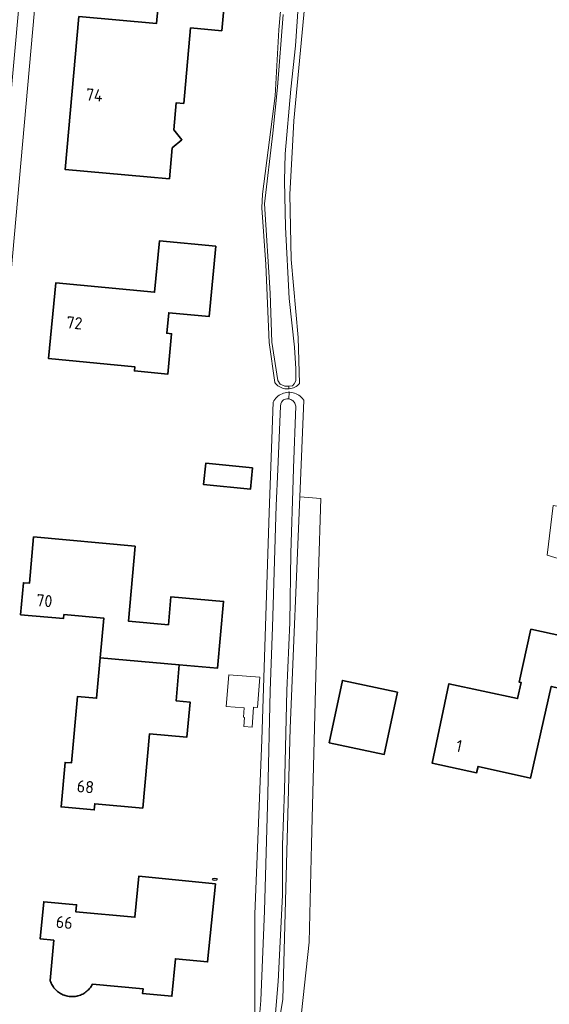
# Model space of a CAD drawing. Header units: metres. Extents: x 152610 to 160096, y 456114 to 462495.
# Tile 59 of 256: x 156382 to 156441, y 458598 to 458708. Entities that reach past the tile are written whole.
import ezdxf
from ezdxf.enums import TextEntityAlignment as Align

# ---------------------------------------------------------------- set-up
doc = ezdxf.new("R2010")
doc.units = ezdxf.units.M
doc.header["$LTSCALE"] = 0.5
doc.layers.get('0').update_dxf_attribs({"linetype": 'CONTINUOUS'})
for name, color, linetype, lineweight in [('B-PV-IE-MEUBILAIR-S', 251, 'CONTINUOUS', 25), ('B-PV-OG-BEBOUWING-GV', 6, 'CONTINUOUS', 35), ('B-PV-OG-BEBOUWING-T18', 1, 'CONTINUOUS', 18), ('B-PV-OG-BEBOUWING_SCHUUR-GV', 251, 'CONTINUOUS', 18), ('B-PV-OG-TERREIN_BEGROEID-GV', 251, 'CONTINUOUS', 18), ('B-PV-OG-TERREIN_OEVER-GV', 251, 'CONTINUOUS', 18), ('B-PV-OG-WATER_SLOOT-GV', 251, 'CONTINUOUS', 18), ('B-PV-VH-OPENVERHARDING_TEGEL-GV', 251, 'CONTINUOUS', 18)]:
    doc.layers.add(name, color=color, linetype=linetype, lineweight=lineweight)
doc.styles.add('NLCS-ISO-M750-T18', font='NLCS-ISO.ttf', dxfattribs={"height": 1.35})

# ---------------------------------------------------------------- blocks, each defined once
blk = doc.blocks.new('SIE-MEUBILAIR_PUT_RIOOLPUT-SO')
blk.add_ellipse((0, 0), major_axis=(1.25, 0), ratio=0.54)

msp = doc.modelspace()

# ---------------------------------------------------------------- linework, layer by layer
at = {"layer": 'B-PV-OG-BEBOUWING-GV', "flags": 128}
for points in [[(156404.661, 458714), (156397.374, 458714.657), (156397.122, 458711.86), (156396.759, 458707.835), (156388.104, 458708.616), (156386.568, 458691.582), (156395.714, 458690.757), (156398.204, 458690.533), (156398.515, 458693.982), (156399.601, 458694.888), (156398.694, 458695.974), (156398.969, 458699.015), (156399.799, 458698.94), (156400.56, 458707.353), (156404.034, 458707.04), (156404.409, 458711.203)], [(156403.357, 458683.004), (156397.089, 458683.597), (156396.548, 458677.876), (156385.521, 458678.92), (156384.722, 458670.483), (156394.341, 458669.572), (156394.298, 458669.118), (156398.024, 458668.765), (156398.449, 458673.255), (156397.907, 458673.306), (156398.124, 458675.595), (156402.615, 458675.17)], [(156407.468, 458658.313), (156402.243, 458658.816), (156402.013, 458656.427), (156407.238, 458655.925)], [(156394.388, 458649.586), (156383.062, 458650.609), (156382.595, 458645.437), (156381.933, 458645.497), (156381.61, 458641.922), (156386.39, 458641.49), (156386.431, 458641.948), (156390.888, 458641.545), (156390.488, 458637.114), (156399.304, 458636.343), (156403.558, 458635.959), (156404.23, 458643.406), (156398.362, 458643.936), (156398.081, 458640.816), (156393.633, 458641.217)], [(156449.698, 458637.866), (156438.501, 458640.31), (156437.178, 458634.412), (156437.417, 458634.359), (156437.006, 458632.571), (156429.356, 458634.223), (156427.476, 458625.389), (156432.44, 458624.313), (156432.606, 458625.002), (156438.464, 458623.718), (156440.762, 458633.924), (156448.542, 458632.195)], [(156399.304, 458636.343), (156390.488, 458637.114), (156390.081, 458632.609), (156387.948, 458632.801), (156387.279, 458625.392), (156386.575, 458625.456), (156386.126, 458620.488), (156389.813, 458620.155), (156389.876, 458620.853), (156395.223, 458620.37), (156395.969, 458628.628), (156400.156, 458628.282), (156400.508, 458632.184), (156398.941, 458632.326)], [(156423.615, 458633.286), (156417.482, 458634.591), (156416.007, 458627.656), (156422.139, 458626.351)], [(156403.324, 458611.911), (156394.775, 458612.758), (156394.363, 458608.193), (156387.777, 458608.786), (156387.849, 458609.583), (156384.184, 458609.913), (156383.811, 458605.77), (156385.305, 458605.636), (156384.901, 458601.154), (156384.92, 458601.093), (156384.969, 458600.958), (156385.025, 458600.827), (156385.088, 458600.699), (156385.159, 458600.574), (156385.236, 458600.454), (156385.319, 458600.338), (156385.41, 458600.227), (156385.506, 458600.121), (156385.608, 458600.021), (156385.715, 458599.927), (156385.828, 458599.839), (156385.945, 458599.757), (156386.067, 458599.682), (156386.192, 458599.613), (156386.322, 458599.552), (156386.454, 458599.499), (156386.589, 458599.453), (156386.727, 458599.414), (156386.867, 458599.383), (156387.008, 458599.36), (156387.15, 458599.345), (156387.293, 458599.338), (156387.436, 458599.339), (156387.578, 458599.348), (156387.72, 458599.365), (156387.861, 458599.39), (156388, 458599.423), (156388.137, 458599.463), (156388.272, 458599.511), (156388.404, 458599.567), (156388.532, 458599.629), (156388.657, 458599.699), (156388.778, 458599.776), (156388.894, 458599.859), (156389.005, 458599.949), (156389.111, 458600.045), (156389.212, 458600.146), (156389.307, 458600.253), (156389.396, 458600.365), (156389.478, 458600.482), (156389.553, 458600.604), (156389.622, 458600.729), (156395.26, 458600.221), (156395.211, 458599.677), (156398.485, 458599.382), (156398.861, 458603.561), (156402.461, 458603.204)]]:
    msp.add_lwpolyline(points, close=True, dxfattribs=at)
at = {"layer": 'B-PV-OG-BEBOUWING_SCHUUR-GV', "flags": 128}
msp.add_lwpolyline([(156408.269, 458634.956), (156404.81, 458635.233), (156404.527, 458631.691), (156406.535, 458631.53), (156406.452, 458630.491), (156406.586, 458630.481), (156406.503, 458629.447), (156407.406, 458629.375), (156407.584, 458631.612), (156407.999, 458631.579)], close=True, dxfattribs=at)
at = {"layer": 'B-PV-OG-TERREIN_BEGROEID-GV', "flags": 128}
for points in [[(156410.55, 458597.259), (156410.143, 458592.786), (156410.078, 458592.105), (156410.739, 458592.068), (156412.326, 458591.981), (156412.407, 458592.75), (156413.759, 458605.401), (156414.033, 458616.34), (156414.81, 458646.646), (156415.082, 458654.894), (156412.723, 458655.064), (156411.645, 458629.277), (156410.836, 458599.012)], [(156483.404, 458646.87), (156440.99, 458654.114), (156440.293, 458648.547), (156460.646, 458642.38), (156461.26, 458645.943), (156482.232, 458642.294), (156482.293, 458642.285), (156482.354, 458642.284), (156482.414, 458642.291), (156482.473, 458642.306), (156482.53, 458642.329), (156482.584, 458642.359), (156482.633, 458642.395), (156482.676, 458642.438), (156482.714, 458642.486), (156482.746, 458642.538), (156482.77, 458642.595), (156482.786, 458642.653), (156482.795, 458642.71), (156483.326, 458646.027), (156483.328, 458646.054), (156483.337, 458646.092), (156483.341, 458646.101)]]:
    msp.add_lwpolyline(points, close=True, dxfattribs=at)
at = {"layer": 'B-PV-OG-TERREIN_OEVER-GV', "flags": 128}
for points in [[(156413.009, 458736.415), (156410.394, 458707.134), (156409.999, 458699.797), (156408.557, 458688.799), (156408.492, 458687.284), (156408.964, 458680.97), (156409.304, 458672.29), (156409.943, 458667.815), (156410.042, 458667.693), (156410.159, 458667.572), (156410.288, 458667.463), (156410.426, 458667.367), (156410.573, 458667.284), (156410.726, 458667.216), (156410.886, 458667.163), (156411.05, 458667.125), (156411.217, 458667.102), (156411.385, 458667.096), (156411.518, 458667.104), (156411.51, 458667.418), (156411.065, 458667.418), (156410.528, 458667.615), (156410.279, 458668.047), (156409.61, 458672.322), (156409.413, 458677.778), (156408.816, 458687.745), (156409.722, 458695.603), (156410.259, 458700.734), (156410.863, 458708.869)], [(156412.551, 458709.721), (156412.245, 458705.365), (156411.749, 458700.522), (156411.1, 458693.302), (156411.024, 458690.289), (156411.138, 458685.129), (156411.558, 458677.197), (156412.13, 458671.768), (156412.282, 458669.327), (156412.282, 458667.993), (156412.087, 458667.654), (156411.93, 458667.457), (156411.524, 458667.418), (156411.51, 458667.418), (156411.518, 458667.104), (156411.553, 458667.106), (156411.72, 458667.131), (156411.883, 458667.172), (156412.042, 458667.229), (156412.194, 458667.3), (156412.339, 458667.385), (156412.476, 458667.484), (156412.602, 458667.595), (156412.717, 458667.718), (156412.554, 458672.824), (156411.771, 458681.537), (156411.638, 458688.822), (156411.867, 458693.452), (156412.081, 458696.993), (156414.098, 458718.699)], [(156408.274, 458597.577), (156408.381, 458598.895), (156408.793, 458608.894), (156409.165, 458621.914), (156409.413, 458633.449), (156409.686, 458640.523), (156410.108, 458654.103), (156410.267, 458658.109), (156410.57, 458665.189), (156410.633, 458665.447), (156410.696, 458665.611), (156410.841, 458665.82), (156410.927, 458665.875), (156411.036, 458665.928), (156411.151, 458665.966), (156411.27, 458665.988), (156411.391, 458665.995), (156411.498, 458665.987), (156411.556, 458666.726), (156411.448, 458666.727), (156411.271, 458666.712), (156411.096, 458666.681), (156410.925, 458666.634), (156410.759, 458666.572), (156410.599, 458666.496), (156410.446, 458666.405), (156410.302, 458666.301), (156410.168, 458666.185), (156410.045, 458666.056), (156409.935, 458665.918), (156409.837, 458665.77), (156409.753, 458665.613), (156409.3, 458653.34), (156408.516, 458627.961), (156407.736, 458608.521), (156407.724, 458597.525)], [(156410.55, 458597.259), (156410.836, 458599.012), (156411.645, 458629.277), (156412.723, 458655.064), (156413.173, 458665.841), (156413.131, 458665.902), (156413.022, 458666.042), (156412.9, 458666.171), (156412.767, 458666.289), (156412.624, 458666.395), (156412.473, 458666.487), (156412.313, 458666.565), (156412.147, 458666.628), (156411.977, 458666.676), (156411.802, 458666.709), (156411.625, 458666.726), (156411.556, 458666.726), (156411.498, 458665.987), (156411.511, 458665.986), (156411.629, 458665.961), (156411.743, 458665.92), (156411.851, 458665.865), (156411.95, 458665.796), (156412.039, 458665.714), (156412.117, 458665.622), (156412.182, 458665.52), (156412.233, 458665.41), (156412.269, 458665.295), (156412.29, 458665.176), (156412.027, 458658.266), (156412.008, 458656.952), (156411.75, 458648.802), (156411.622, 458641.067), (156411.3, 458633.473), (156411.011, 458622.352), (156410.786, 458616.254), (156410.786, 458610.637), (156410.336, 458601.02), (156410.021, 458597.48)]]:
    msp.add_lwpolyline(points, dxfattribs=at)
at = {"layer": 'B-PV-OG-WATER_SLOOT-GV', "flags": 128}
for points in [[(156410.863, 458708.869), (156410.259, 458700.734), (156409.722, 458695.603), (156408.816, 458687.745), (156409.413, 458677.778), (156409.61, 458672.322), (156410.279, 458668.047), (156410.528, 458667.615), (156411.065, 458667.418), (156411.51, 458667.418), (156411.524, 458667.418), (156411.93, 458667.457), (156412.087, 458667.654), (156412.282, 458667.993), (156412.282, 458669.327), (156412.13, 458671.768), (156411.558, 458677.197), (156411.138, 458685.129), (156411.024, 458690.289), (156411.1, 458693.302), (156411.749, 458700.522), (156412.245, 458705.365), (156412.551, 458709.721)], [(156410.021, 458597.48), (156410.336, 458601.02), (156410.786, 458610.637), (156410.786, 458616.254), (156411.011, 458622.352), (156411.3, 458633.473), (156411.622, 458641.067), (156411.75, 458648.802), (156412.008, 458656.952), (156412.027, 458658.266), (156412.29, 458665.176), (156412.269, 458665.295), (156412.233, 458665.41), (156412.182, 458665.52), (156412.117, 458665.622), (156412.039, 458665.714), (156411.95, 458665.796), (156411.851, 458665.865), (156411.743, 458665.92), (156411.629, 458665.961), (156411.511, 458665.986), (156411.498, 458665.987), (156411.391, 458665.995), (156411.27, 458665.988), (156411.151, 458665.966), (156411.036, 458665.928), (156410.927, 458665.875), (156410.841, 458665.82), (156410.696, 458665.611), (156410.633, 458665.447), (156410.57, 458665.189), (156410.267, 458658.109), (156410.108, 458654.103), (156409.686, 458640.523), (156409.413, 458633.449), (156409.165, 458621.914), (156408.793, 458608.894), (156408.381, 458598.895), (156408.274, 458597.577)]]:
    msp.add_lwpolyline(points, dxfattribs=at)
at = {"layer": 'B-PV-VH-OPENVERHARDING_TEGEL-GV', "flags": 128}
msp.add_lwpolyline([(156381.412, 458709.708), (156380.387, 458698.166), (156378.795, 458698.299), (156378.689, 458696.941), (156380.219, 458696.837), (156379.176, 458685.553), (156377.676, 458685.675), (156377.274, 458681.587), (156378.823, 458681.495), (156376.465, 458655.49), (156374.992, 458655.607), (156374.47, 458649.716), (156375.971, 458649.607), (156375.309, 458641.973), (156373.812, 458642.086), (156373.213, 458635.296), (156374.707, 458635.171), (156374.559, 458633.468), (156376.4, 458633.468), (156377.528, 458646.477), (156385.581, 458736.411)], dxfattribs=at)

# ---------------------------------------------------------------- block references
at = {"layer": 'B-PV-IE-MEUBILAIR-S', "xscale": 0.2, "yscale": 0.2, "zscale": 0.2}
msp.add_blockref('SIE-MEUBILAIR_PUT_RIOOLPUT-SO', (156403.259, 458612.411), dxfattribs=at)

# ---------------------------------------------------------------- texts
at = {"layer": 'B-PV-OG-BEBOUWING-T18', "style": 'NLCS-ISO-M750-T18'}
for s, rotation, p in [('74', 354.8, (156389.826, 458699.874)), ('72', 354.6, (156387.61, 458674.466)), ('70', 354.8, (156384.261, 458643.485)), ('1', 347.8, (156430.488, 458627.294)), ('68', 354.8, (156388.84, 458622.747)), ('66', 354.8, (156386.487, 458607.617))]:
    msp.add_text(s, height=1.35, rotation=rotation, dxfattribs=at).set_placement(p, align=Align.MIDDLE)

doc.saveas('drawing.dxf')
